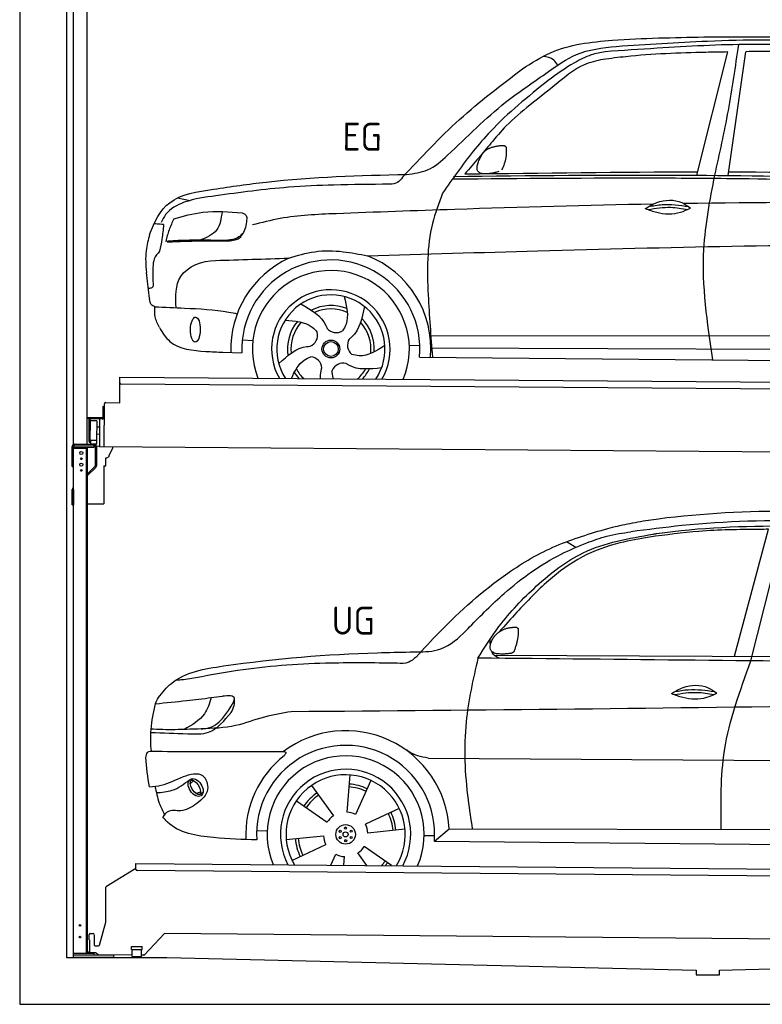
# Model space of a CAD drawing. Header units: millimetres. Extents: x -411 to 6777, y 0 to 7077.
# Tile 1 of 6: x 0 to 3183, y 0 to 4218. Entities that reach past the tile are written whole.
import ezdxf

# ---------------------------------------------------------------- set-up
doc = ezdxf.new("R2010")
doc.units = ezdxf.units.MM
for name, color, linetype, lineweight in [('AM_0', 7, 'Continuous', 50), ('car', 10, 'Continuous', 25), ('Gebäude', 7, 'Continuous', 25), ('Plattform', 7, 'Continuous', 25), ('Ständer hinten', 7, 'Continuous', 25)]:
    doc.layers.add(name, color=color, linetype=linetype, lineweight=lineweight)
doc.styles.get("Standard").update_dxf_attribs({"font": 'ISOCP.SHX'})

# ---------------------------------------------------------------- blocks, each defined once
blk = doc.blocks.new('UG Plattfrom Gl550')
at = {"layer": 'Plattform'}
for p, q in [((498.1, 578.8), (498.2, 597.8)), ((498.2, 597.8), (498.3, 603.8)), ((498.3, 603.8), (5435.1, 560.7)), ((371.8, 506.3), (498.1, 583.5)), ((5429.8, 530.7), (503, 573.7)), ((368.7, 352.3), (369.4, 502.1)), ((342.2, 253.9), (368.7, 352.3)), ((297.4, 276.5), (297.6, 298.5)), ((302.6, 303.5), (314.6, 303.4)), ((319.6, 298.3), (319.2, 255.3)), ((621.4, 302.7), (535.3, 212)), ((5347, 261.5), (621.4, 302.7)), ((297.4, 276.5), (299.7, 276.5)), ((299.7, 276.5), (299.3, 225.5)), ((296.9, 220.5), (297, 225.5)), ((325.2, 220.3), (296.9, 220.5)), ((299.3, 225.5), (297, 225.5)), ((324.2, 250.3), (337.3, 250.2)), ((335.5, 213.3), (328.3, 219.2)), ((481.8, 210.9), (338.6, 212.2)), ((479.6, 234.9), (479.7, 247.9)), ((479.6, 234.9), (524.6, 234.5)), ((479.7, 247.9), (524.7, 247.5)), ((481.8, 204.9), (482.1, 234.9)), ((521.8, 204.6), (522.1, 234.6)), ((524.6, 234.5), (524.7, 247.5)), ((481.8, 204.9), (521.8, 204.6)), ((531.7, 210.5), (521.8, 210.6))]:
    blk.add_line(p, q, dxfattribs=at)
for centre, start, end in [((503.1, 578.7), 179.5, 269.5), ((374.4, 502.1), 121.4261, 179.5), ((302.6, 298.5), 89.5, 179.5), ((314.6, 298.4), 359.5, 89.5), ((324.2, 255.3), 179.5, 269.5), ((337.4, 255.2), 269.5, 344.9258), ((325.1, 215.3), 50.8402, 89.5), ((338.6, 217.2), 230.8402, 269.5), ((531.7, 215.5), 269.5, 316.4902)]:
    blk.add_arc(centre, 5, start, end, dxfattribs=at)
blk = doc.blocks.new('Palette EG Gl550')
at = {"layer": 'Plattform'}
for p, q in [((428.6, 2577), (429.5, 2687)), ((429.5, 2687), (5467.3, 2648)), ((5462.1, 2618), (434.2, 2657)), ((368.6, 2577.5), (428.6, 2577)), ((356.5, 2560.3), (356.1, 2514.3)), ((363.5, 2560.2), (356.5, 2560.3)), ((358.1, 2513.3), (358.5, 2560.3)), ((362.6, 2387.5), (363.6, 2572.5)), ((354.1, 2512.3), (292.8, 2512.8)), ((293.1, 2512.8), (293.1, 2507.8)), ((293.1, 2510.8), (355.1, 2510.3)), ((355.1, 2507.3), (293.1, 2507.8)), ((297.3, 2410.5), (298, 2504.5)), ((302, 2504.5), (301.3, 2410.5)), ((330, 2499.4), (329.3, 2415.2)), ((342.6, 2507.4), (341.7, 2387.7)), ((355.1, 2507.3), (355.1, 2510.3)), ((363.1, 2513.2), (358.1, 2513.3)), ((358.2, 2513.3), (363.1, 2513.2)), ((342.3, 2471.9), (329.8, 2472.3)), ((328.9, 2415), (303.9, 2415)), ((303.9, 2415), (303.9, 2400)), ((328.9, 2415), (303.9, 2415)), ((303.9, 2415), (303.9, 2400)), ((328.9, 2415), (328.9, 2400)), ((328.9, 2415), (328.9, 2400)), ((342.1, 2441.7), (329.5, 2441.8)), ((303.9, 2400), (328.9, 2400)), ((328.9, 2400), (303.9, 2400)), ((5465, 2348), (341.7, 2387.7))]:
    blk.add_line(p, q, dxfattribs=at)
for centre, radius, start, end in [((434.3, 2662), 5, 179.556, 269.556), ((368.6, 2572.5), 5, 89.556, 179.556), ((300, 2504.5), 2, 359.3444, 179.3444), ((302.4, 2500.4), 0.4, 179.3444, 271.7264), ((313.4, 2173.4), 326.8, 87.1681, 91.938), ((329.6, 2499.4), 0.4, 359.3444, 86.9565), ((354.1, 2514.3), 2.01, 269.7445, 359.3674), ((355.1, 2513.3), 3, 269.7663, 359.5554), ((355.1, 2513.3), 6, 269.556, 359.556), ((355.1, 2513.3), 6, 269.5566, 359.5553), ((299.3, 2410.5), 2, 179.3444, 359.3444), ((301.7, 2414.6), 0.4, 86.9623, 179.3444), ((302.7, 2423.3), 8.39, 263.3001, 278.0521), ((328.9, 2415.2), 0.4, 267.6536, 359.3444)]:
    blk.add_arc(centre, radius, start, end, dxfattribs=at)
blk = doc.blocks.new('Car_UG')
at = {"layer": 'car'}
for p, q in [((3049.2, 1522.4), (3188.4, 2067.2)), ((3119.4, 1502.8), (3258.9, 2083.2)), ((2363.9, 1981.2), (2323.3, 2005.3)), ((2018.2, 1516.7), (4071.9, 1528)), ((1686.7, 1072), (1687.1, 1072)), ((1740.1, 1072.2), (3746.7, 1078.5)), ((723.6, 965.3), (734.1, 974.7)), ((1405.7, 996.9), (1393.6, 837)), ((1495.1, 974.6), (1431.3, 827.5)), ((721.8, 952.1), (736.6, 966.1)), ((1240.8, 949.6), (1336.3, 820.8)), ((746.4, 910.7), (765.7, 918.1)), ((761.5, 906.9), (777, 916.6)), ((1176.9, 883.3), (1309.3, 793)), ((1618.4, 855.5), (1474, 786)), ((1643.8, 766.9), (1484.6, 748.6)), ((1770.2, 716.1), (1832.9, 770.4)), ((1832.9, 770.4), (3642.9, 784.6)), ((1008.4, 755), (1053.1, 753.1)), ((1135.4, 716.9), (1294.6, 735.3)), ((1726.3, 740.3), (1771.1, 740.7)), ((1770.2, 716.1), (3701, 717.8)), ((1160.8, 628.4), (1305.2, 697.9)), ((1588.1, 610.3), (1469.9, 690.9)), ((1327.7, 609.9), (1347.9, 656.3)), ((1382.8, 610), (1385.6, 646.8)), ((1482.1, 610.1), (1442.9, 663))]:
    blk.add_line(p, q, dxfattribs=at)
for centre, radius in [((1389.6, 741.9), 41.9), ((1365.7, 754.9), 4.46), ((1388.8, 769.1), 4.46), ((1412.8, 756.2), 4.46), ((1366.4, 727.7), 4.46), ((1389.6, 741.9), 10.7), ((1390.3, 714.8), 4.46), ((1413.5, 729), 4.46)]:
    blk.add_circle(centre, radius, dxfattribs=at)
for centre, radius, start, end in [((1389.8, 742.4), 443.9, 3.6233, 127.5084), ((1389.6, 741.9), 381.5, 356.1115, 184.141), ((1389.6, 741.9), 427.8, 128.5907, 183.5582), ((1389.6, 741.9), 336.7, 337.0019, 203.1531), ((1389.6, 741.9), 279.1, 331.8638, 208.2913), ((1389.6, 741.9), 255.4, 328.9743, 211.1808), ((1389.6, 741.9), 204, 65.3726, 86.5671), ((1389.6, 741.9), 216.3, 65.4485, 86.5251), ((1389.6, 741.9), 216.3, 125.4485, 146.5251), ((1389.6, 741.9), 204, 125.3726, 146.5671), ((1389.6, 741.9), 95.2, 124.034, 147.5844), ((1389.6, 741.9), 95.2, 64.034, 87.5844), ((1389.6, 741.9), 204, 5.3726, 26.5671), ((1389.6, 741.9), 216.3, 5.4485, 26.5251), ((1389.6, 741.9), 95.2, 4.034, 27.5844), ((1389.6, 742), 216.3, 185.4485, 206.5251), ((1389.6, 741.9), 204, 185.3726, 206.5671), ((1389.6, 742), 95.2, 184.034, 207.5844), ((1389.6, 741.9), 95.2, 304.034, 327.5844), ((1389.6, 741.9), 95.2, 244.034, 267.5844), ((1389.6, 741.9), 204, 319.7706, 326.5671), ((1389.6, 741.9), 216.3, 322.4984, 326.5251)]:
    blk.add_arc(centre, radius, start, end, dxfattribs=at)
for centre, major_axis, ratio in [((744.9, 936.4), (23.2, -35.3), 0.641217), ((743.6, 937), (-17.9, 30.2), 0.433194)]:
    blk.add_ellipse(centre, major_axis=major_axis, ratio=ratio, dxfattribs=at)
for points, knots in [([(2673.6, 2101.7), (2688.3, 2103.8), (2892.1, 2133.3), (3240, 2153.3), (3572.3, 2144.1), (3713.5, 2140.2)], [0, 0, 0, 0, 44.363443, 617.827051, 1041.677324, 1041.677324, 1041.677324, 1041.677324]), ([(2499.6, 2064), (2527.6, 2071.1), (2585.2, 2085.6), (2643.6, 2096.2), (2673.6, 2101.7)], [0, 0, 0, 0, 86.602296, 178.13615, 178.13615, 178.13615, 178.13615]), ([(4360.6, 1997.9), (4212.5, 2028.4), (3890.5, 2094.7), (3371.9, 2112.1), (2931.5, 2097.6), (2671.4, 2060.7), (2598.4, 2050.4)], [0, 0, 0, 0, 452.969864, 984.660554, 1551.463157, 1772.575196, 1772.575196, 1772.575196, 1772.575196]), ([(3188.4, 2067.2), (3174.9, 2066.9), (3075.5, 2064.8), (2904.7, 2061.4), (2749, 2038.7), (2678.4, 2028.4)], [666.326512, 666.326512, 666.326512, 666.326512, 706.624571, 964.215873, 1178.205668, 1178.205668, 1178.205668, 1178.205668]), ([(2694.7, 2041.5), (2699.6, 2042.3), (2889.8, 2073.3), (3138.1, 2082), (3380.2, 2085), (3434.7, 2085.7)], [0, 0, 0, 0, 14.958905, 578.066478, 741.647169, 741.647169, 741.647169, 741.647169]), ([(1683.6, 1504.3), (1716, 1540.2), (1835.2, 1672), (2026, 1846.8), (2274, 1995.2), (2424.9, 2041.2), (2499.6, 2064)], [0, 0, 0, 0, 145.246154, 533.109695, 771.486221, 1004.894321, 1004.894321, 1004.894321, 1004.894321]), ([(1948.9, 1503), (1977.4, 1549.1), (2047.5, 1662.6), (2194.7, 1820), (2405.9, 1988.6), (2591.2, 2022.5), (2694.7, 2041.5)], [0, 0, 0, 0, 162.281083, 399.433399, 644.903205, 954.973623, 954.973623, 954.973623, 954.973623]), ([(2678.4, 2028.4), (2636.4, 2020.6), (2538.1, 2002.3), (2386.2, 1948.2), (2241.1, 1837.7), (2130.6, 1720.8), (2063.6, 1644.3), (2038.6, 1615.8)], [0, 0, 0, 0, 128.205286, 300.044117, 477.787268, 668.958491, 782.608096, 782.608096, 782.608096, 782.608096]), ([(2410.1, 2001.1), (2438.7, 2012.2), (2499.5, 2035.7), (2564.1, 2045.3), (2598.4, 2050.4)], [0, 0, 0, 0, 91.476949, 195.154815, 195.154815, 195.154815, 195.154815]), ([(1912.1, 1636.5), (1959.9, 1685.6), (2076.7, 1805.6), (2245.6, 1931.2), (2373.5, 1985.5), (2410.1, 2001.1)], [0, 0, 0, 0, 205.645796, 502.611548, 621.944957, 621.944957, 621.944957, 621.944957]), ([(1657.5, 1526.1), (1663.4, 1526.4), (1702.6, 1528.5), (1788.4, 1525.3), (1864.5, 1585.3), (1903.1, 1626.8), (1912.1, 1636.5)], [0, 0, 0, 0, 17.864769, 117.886459, 248.863247, 288.815655, 288.815655, 288.815655, 288.815655]), ([(581, 1319.9), (598.5, 1341.9), (665.7, 1426.2), (1011.8, 1486.6), (1343.3, 1516.6), (1611.1, 1524.7), (1657.5, 1526.1)], [0, 0, 0, 0, 82.89181, 318.191673, 980.786507, 1119.82356, 1119.82356, 1119.82356, 1119.82356]), ([(2040.1, 1502.9), (2032.7, 1506.7), (2018.7, 1513.7), (2010.9, 1525.5), (2008.3, 1531.9)], [0, 0, 0, 0, 23.95332, 45.454919, 45.454919, 45.454919, 45.454919]), ([(1602.8, 1477.3), (1500.3, 1477.6), (1272, 1478.3), (974.5, 1452.7), (783, 1414.7), (715, 1401.3)], [0, 0, 0, 0, 307.290604, 684.949059, 892.925798, 892.925798, 892.925798, 892.925798]), ([(1683.6, 1504.3), (1673.7, 1495.6), (1651, 1475.4), (1620.2, 1476.6), (1602.8, 1477.3)], [0, 0, 0, 0, 38.143453, 88.165274, 88.165274, 88.165274, 88.165274]), ([(1948.9, 1503), (1929.3, 1412.2), (1886.1, 1212.1), (1900, 963.5), (1925.5, 812.4), (1932.4, 771.2)], [0, 0, 0, 0, 277.646403, 612.029433, 737.577371, 737.577371, 737.577371, 737.577371]), ([(2999.2, 779.6), (2996.6, 893.4), (2990.8, 1141.6), (3074.2, 1376), (3119.4, 1502.8)], [0, 0, 0, 0, 338.772014, 738.643609, 738.643609, 738.643609, 738.643609]), ([(715, 1401.3), (702.8, 1399.4), (682.4, 1396.2), (661.8, 1395), (653.6, 1394.5)], [0, 0, 0, 0, 36.94927, 61.79219, 61.79219, 61.79219, 61.79219]), ([(2780.2, 1359.4), (2796.1, 1369.2), (2842.3, 1397.6), (2920.7, 1401), (2961.8, 1371.5), (2973.8, 1362.9)], [0, 0, 0, 0, 56.386158, 162.852709, 206.792536, 206.792536, 206.792536, 206.792536]), ([(2780.2, 1359.4), (2796.2, 1353.4), (2844.4, 1336.4), (2915.2, 1334.3), (2959.9, 1356.1), (2973.8, 1362.9)], [5.208578, 5.208578, 5.208578, 5.208578, 44.198582, 121.455021, 156.55166, 156.55166, 156.55166, 156.55166]), ([(2791.9, 1355.2), (2824.2, 1360.6), (2880.8, 1370.1), (2937.3, 1361.2), (2961.4, 1356.9)], [0, 0, 0, 0, 73.878693, 129.282646, 129.282646, 129.282646, 129.282646]), ([(2793.8, 1367.6), (2813.3, 1371.6), (2869.7, 1382.1), (2927, 1374.8), (2964.4, 1369.6)], [7.57653, 7.57653, 7.57653, 7.57653, 52.544532, 137.659237, 137.659237, 137.659237, 137.659237]), ([(568.9, 1293.5), (613.6, 1298.3), (693.2, 1306.7), (772.5, 1317.5), (807.3, 1322.2)], [0, 0, 0, 0, 134.722083, 240.148268, 240.148268, 240.148268, 240.148268]), ([(568.9, 1293.5), (569, 1293.9), (571, 1303.4), (576.1, 1311.8), (581, 1319.9)], [0, 0, 0, 0, 1.13726, 29.051294, 29.051294, 29.051294, 29.051294]), ([(807.3, 1322.2), (800.1, 1297.4), (782.2, 1236.2), (725.9, 1203.7), (692.4, 1184.4)], [0, 0, 0, 0, 75.006289, 185.501988, 185.501988, 185.501988, 185.501988]), ([(905, 1306), (906.1, 1310.7), (911.9, 1334), (880.5, 1330.9), (855.5, 1328.4)], [0, 0, 0, 0, 13.096912, 65.411115, 65.411115, 65.411115, 65.411115]), ([(893.3, 1258.9), (898.7, 1268.9), (909.3, 1288.1), (908.2, 1310.1), (907.7, 1320.6)], [0, 0, 0, 0, 33.373471, 64.521028, 64.521028, 64.521028, 64.521028]), ([(4890.6, 1288.6), (4777.2, 1299.9), (4524.7, 1325.1), (4086.9, 1331.2), (2954.4, 1298.1), (1961.1, 1279.8), (1151.4, 1264.8)], [0, 0, 0, 0, 341.879851, 760.963773, 1312.001547, 3741.308129, 3741.308129, 3741.308129, 3741.308129]), ([(553.4, 1089.4), (549.9, 1120.8), (547.7, 1189.3), (561.5, 1256.9), (568.9, 1293.5)], [233.087768, 233.087768, 233.087768, 233.087768, 327.386109, 438.943239, 438.943239, 438.943239, 438.943239]), ([(766.1, 1187.6), (775.3, 1188.3), (838.7, 1193.2), (874.5, 1254), (905, 1306)], [0, 0, 0, 0, 27.186628, 187.736759, 187.736759, 187.736759, 187.736759]), ([(550.5, 1170.6), (602.3, 1169.1), (683.6, 1166.7), (816, 1163.2), (864.7, 1223.5), (893.3, 1258.9)], [0, 0, 0, 0, 158.046902, 247.919639, 375.430208, 375.430208, 375.430208, 375.430208]), ([(1151.4, 1264.8), (1112.9, 1258.3), (1031.9, 1244.5), (908.8, 1194.3), (815.8, 1189.9), (766.1, 1187.6)], [0, 0, 0, 0, 117.033337, 246.052945, 394.183881, 394.183881, 394.183881, 394.183881]), ([(766.1, 1187.6), (733.2, 1186.1), (665.1, 1182.9), (593.3, 1181.8), (554.8, 1185), (551.4, 1185.2)], [0, 0, 0, 0, 98.913306, 204.443634, 214.852043, 214.852043, 214.852043, 214.852043]), ([(1740.1, 1072.2), (1724.8, 1074.7), (1686.2, 1081), (1652.7, 1101.6), (1632.5, 1114.1)], [0, 0, 0, 0, 45.939522, 116.435962, 116.435962, 116.435962, 116.435962]), ([(530.6, 1062.9), (531.2, 1071), (532, 1081.5), (543.6, 1089.6), (549.7, 1089.5), (553.4, 1089.4)], [0, 0, 0, 0, 22.369619, 29.273836, 40.160281, 40.160281, 40.160281, 40.160281]), ([(553.4, 1089.4), (615.4, 1090), (826.6, 1091.9), (1037.8, 1093.8), (1119.5, 1094.5)], [24.694283, 24.694283, 24.694283, 24.694283, 210.588534, 658.29544, 658.29544, 658.29544, 658.29544]), ([(1119.5, 1094.5), (1123.9, 1094), (1135.3, 1092.6), (1127.5, 1082.5), (1122.8, 1076.3)], [0, 0, 0, 0, 10.752795, 27.576977, 27.576977, 27.576977, 27.576977]), ([(547.6, 937.7), (564.6, 939.3), (615.7, 944.2), (679.2, 981.7), (778.3, 1010.2), (809.5, 918), (771.3, 885.5), (750.3, 867.6)], [0, 0, 0, 0, 50.161126, 151.683964, 234.294042, 296.871295, 373.222701, 373.222701, 373.222701, 373.222701]), ([(570.5, 940.1), (575.7, 915.7), (584.8, 873.3), (604.1, 834.6), (612.3, 818.2)], [0, 0, 0, 0, 74.615031, 129.277415, 129.277415, 129.277415, 129.277415]), ([(576.5, 912.7), (599.7, 914.5), (652.2, 918.4), (694.4, 950.6), (718, 968.6)], [0, 0, 0, 0, 68.191309, 155.020743, 155.020743, 155.020743, 155.020743]), ([(750.3, 867.6), (729, 853), (691.8, 827.7), (629.6, 843), (612, 818.1), (605.8, 809.3)], [0, 0, 0, 0, 75.158891, 131.059011, 161.208919, 161.208919, 161.208919, 161.208919]), ([(1009.1, 714.4), (948.8, 715.2), (819.4, 718.6), (662.4, 741.7), (611.9, 801), (605.8, 809.3)], [46.114962, 46.114962, 46.114962, 46.114962, 230.839937, 438.448503, 469.89769, 469.89769, 469.89769, 469.89769])]:
    blk.add_open_spline(points, degree=3, knots=knots, dxfattribs=at)
for points, degree in [([(2012.7, 1587.1), (2028.9, 1617.5), (2071.5, 1632)], 2), ([(2071.5, 1632), (2100.1, 1638), (2113, 1636.9)], 2), ([(2103.7, 1532.7), (2124.6, 1585.9), (2121.6, 1630.8)], 2), ([(2113, 1636.9), (2119.1, 1630.9), (2121.6, 1630.8)], 2), ([(2001.9, 1560.2), (2001.1, 1568), (2000.7, 1576.3), (2000.3, 1584.5)], 3), ([(2090.2, 1524.9), (1968.2, 1505.1), (2012.7, 1587.1)], 2), ([(2090.2, 1524.9), (2096.2, 1526.7), (2103.7, 1532.7)], 2), ([(3811.9, 1502.7), (3190.9, 1502.8), (2569.9, 1502.9), (1948.9, 1503)], 3), ([(807.3, 1322.2), (823.4, 1324.3), (839.4, 1326.3), (855.5, 1328.4)], 3), ([(547.6, 937.7), (537.8, 978.4), (533.7, 1020.6), (530.6, 1062.9)], 3)]:
    blk.add_open_spline(points, degree=degree, dxfattribs=at)
blk = doc.blocks.new('Car_EG')
at = {"layer": 'car'}
for p, q in [((2874.8, 3574.3), (3003.3, 4103.2)), ((3008.7, 3574.3), (3080.2, 4104.9)), ((649.7, 3459.4), (704.3, 3449.4)), ((532.8, 3028.2), (519.3, 3139.3)), ((1739.7, 2879.3), (3605, 2890.6)), ((932.3, 2853.9), (977.3, 2851.1)), ((1647.9, 2836.5), (1693.1, 2836.2)), ((1741, 2825.9), (3599, 2833.6)), ((849.4, 2800.1), (931.1, 2797.9)), ((1692.2, 2785.9), (3649.4, 2782.3))]:
    blk.add_line(p, q, dxfattribs=at)
for radius in [38.2, 31.6]:
    blk.add_circle((1312.1, 2817.5), radius, dxfattribs=at)
for centre, radius, start, end in [((1312, 2817.4), 429, 355.78, 69.0419), ((1312, 2817.4), 429, 115.3257, 182.2892), ((1312.1, 2817.5), 381.5, 355.2633, 182.9357), ((1312, 2817.4), 336.4, 337.7896, 202.2104), ((1312, 2817.4), 254, 329.958, 210.042), ((1312.1, 2817.5), 231.9, 326.7412, 213.2588), ((1312.1, 2817.5), 186.2, 69.0353, 117.173), ((1312.1, 2817.5), 171.5, 66.3622, 114.5079), ((1312.1, 2817.5), 186.2, 141.0346, 189.1631), ((1312.1, 2817.5), 171.5, 138.3625, 186.4977), ((1312.1, 2817.5), 171.5, 354.349, 42.5022), ((1312.1, 2817.5), 186.2, 357.0232, 45.1683), ((1202.2, 2876.3), 52.3, 293.4441, 13.2029), ((1334.1, 2940.1), 52.3, 221.4441, 301.2029), ((1435.5, 2834.4), 52.3, 149.4441, 229.2029), ((1222.1, 2731.2), 52.3, 5.4441, 85.2029), ((1366.3, 2705.2), 52.3, 77.4441, 157.2029), ((1312.1, 2817.5), 186.2, 213.0221, 223.0725), ((1312.1, 2817.5), 171.5, 210.3494, 227.8612), ((1312.1, 2817.5), 171.5, 312.1388, 330.4884), ((1312.1, 2817.5), 186.2, 316.9275, 333.1555)]:
    blk.add_arc(centre, radius, start, end, dxfattribs=at)
blk.add_ellipse((730.7, 2896.1), major_axis=(-0.6, -53.8), ratio=0.38902, dxfattribs=at)
for points, knots in [([(2124.3, 4024.1), (2163.2, 4049.7), (2278.1, 4125.3), (2551.1, 4157.8), (2770.3, 4163.3), (2899.9, 4166.6)], [0, 0, 0, 0, 138.416977, 409.239574, 800.634472, 800.634472, 800.634472, 800.634472]), ([(3390.4, 4132.7), (3293.7, 4135.1), (3063.4, 4140.8), (2759, 4121.2), (2551.5, 4105.9), (2477.4, 4100.4)], [0, 0, 0, 0, 289.925788, 691.034976, 914.075582, 914.075582, 914.075582, 914.075582]), ([(2525.3, 4123.5), (2655.3, 4133.3), (2948.3, 4155.4), (3421.3, 4161.7), (3823.2, 4133.3), (4067, 4117.8), (4124.7, 4111)], [0, 0, 0, 0, 391.04113, 881.651907, 1416.366113, 1602.404452, 1602.404452, 1602.404452, 1602.404452]), ([(2899.9, 4166.6), (3161.1, 4170.3), (3627.5, 4176.8), (4092.4, 4139.6), (4297, 4123.3)], [0, 0, 0, 0, 783.131876, 1398.451598, 1398.451598, 1398.451598, 1398.451598]), ([(2951.9, 3574.3), (2971.7, 3666.8), (3011.4, 3852.5), (3036.9, 4040.7), (3049.7, 4135.3)], [0, 0, 0, 0, 283.470666, 569.579509, 569.579509, 569.579509, 569.579509]), ([(1630.7, 3568), (1661.9, 3572), (1728.9, 3580.6), (1865.2, 3704.8), (2017.5, 3864.9), (2212.3, 3994.9), (2359.8, 4104.2), (2466.2, 4116.6), (2525.3, 4123.5)], [0, 0, 0, 0, 92.088496, 198.244431, 535.20583, 761.03899, 900.746615, 1075.694159, 1075.694159, 1075.694159, 1075.694159]), ([(2477.4, 4100.4), (2457.4, 4096.3), (2411.2, 4086.9), (2328.7, 4044.1), (2270.8, 4001.9), (2234.5, 3975.3)], [0, 0, 0, 0, 61.035564, 140.794883, 275.952712, 275.952712, 275.952712, 275.952712]), ([(3003.3, 4103.2), (2972.1, 4102.4), (2826.4, 4098.6), (2647.6, 4091), (2501.5, 4071.5), (2468.9, 4067.2)], [197.256536, 197.256536, 197.256536, 197.256536, 291.063452, 634.28515, 733.122134, 733.122134, 733.122134, 733.122134]), ([(2468.9, 4067.2), (2440.5, 4060.6), (2372, 4044.7), (2273.6, 3963.3), (2199.3, 3903.4), (2156.5, 3868.9)], [0, 0, 0, 0, 86.597787, 208.561469, 374.433345, 374.433345, 374.433345, 374.433345]), ([(2275.3, 4041.3), (2269.8, 4049.3), (2255.1, 4070.9), (2228.5, 4075.3), (2211.7, 4078.1)], [0, 0, 0, 0, 27.928882, 76.157533, 76.157533, 76.157533, 76.157533]), ([(1613.3, 3555.6), (1692, 3641.3), (1848.9, 3812.2), (2032.8, 3953.6), (2124.3, 4024.1)], [0, 0, 0, 0, 348.504368, 694.469057, 694.469057, 694.469057, 694.469057]), ([(2234.5, 3975.3), (2148.8, 3905.2), (2005.1, 3787.8), (1869.4, 3610.9), (1806.3, 3519), (1785.4, 3488.5)], [0, 0, 0, 0, 330.81645, 554.406323, 665.421108, 665.421108, 665.421108, 665.421108]), ([(2156.5, 3868.9), (2122.1, 3840.1), (2062.2, 3789.8), (1994.5, 3709.1), (1937.4, 3638.7), (1900.2, 3594.9), (1880.6, 3571.8)], [0, 0, 0, 0, 134.354018, 233.932561, 315.374508, 406.281998, 406.281998, 406.281998, 406.281998]), ([(803.9, 3498.3), (878.9, 3509.9), (1152.6, 3552.3), (1429.5, 3562.2), (1630.7, 3568)], [0, 0, 0, 0, 227.568723, 830.29912, 830.29912, 830.29912, 830.29912]), ([(1613.3, 3555.6), (1607, 3546.8), (1593.6, 3528), (1570.3, 3526.2), (1557.9, 3525.3)], [0, 0, 0, 0, 30.757615, 66.116724, 66.116724, 66.116724, 66.116724]), ([(1827.9, 3550), (2121.9, 3554.9), (2545.4, 3561.9), (3367.7, 3562), (3895.8, 3550.9), (4294.4, 3542.6)], [0, 0, 0, 0, 882.102268, 1270.770708, 2466.750946, 2466.750946, 2466.750946, 2466.750946]), ([(1831.6, 3561.2), (2160.2, 3567.2), (3012.1, 3582.6), (3864, 3565), (4387.3, 3554.1)], [0, 0, 0, 0, 985.739727, 2555.887054, 2555.887054, 2555.887054, 2555.887054]), ([(2949, 2783.6), (2924.4, 2941.9), (2883.2, 3206.6), (2932.2, 3468.9), (2951.9, 3574.3)], [0, 0, 0, 0, 475.917648, 795.663342, 795.663342, 795.663342, 795.663342]), ([(1557.9, 3525.3), (1478.6, 3524), (1334.1, 3521.6), (1085.3, 3509.2), (917.4, 3484.8), (813.9, 3469.8)], [0, 0, 0, 0, 238.01557, 433.396453, 746.784674, 746.784674, 746.784674, 746.784674]), ([(531.2, 3301.6), (551.3, 3357.2), (605.2, 3466.9), (734, 3487.3), (803.9, 3498.3)], [67.561551, 67.561551, 67.561551, 67.561551, 233.573658, 430.399521, 430.399521, 430.399521, 430.399521]), ([(813.9, 3469.8), (768.5, 3463.7), (691.6, 3453.3), (606, 3406.3), (585.8, 3365.7), (580, 3353.9)], [0, 0, 0, 0, 137.99626, 233.728897, 272.771125, 272.771125, 272.771125, 272.771125]), ([(1785.4, 3488.5), (1769.7, 3445.5), (1719, 3306.3), (1722.9, 3064.4), (1740, 2874.5), (1748, 2785.8)], [0, 0, 0, 0, 136.633435, 442.372192, 710.487643, 710.487643, 710.487643, 710.487643]), ([(2654.9, 3429.7), (2670.9, 3439.6), (2717, 3467.9), (2795.5, 3471.4), (2836.6, 3441.9), (2848.6, 3433.3)], [0, 0, 0, 0, 56.386158, 162.852709, 206.792536, 206.792536, 206.792536, 206.792536]), ([(2688.4, 3448.9), (2404.9, 3441.5), (1951.8, 3425.3), (1499.1, 3405), (1329.5, 3397.4)], [1993.331731, 1993.331731, 1993.331731, 1993.331731, 2843.912796, 3352.993084, 3352.993084, 3352.993084, 3352.993084]), ([(2654.9, 3429.7), (2671, 3423.8), (2719.1, 3406.8), (2790, 3404.7), (2834.6, 3426.5), (2848.6, 3433.3)], [5.208578, 5.208578, 5.208578, 5.208578, 44.198582, 121.455021, 156.55166, 156.55166, 156.55166, 156.55166]), ([(2666.6, 3425.6), (2699, 3431), (2755.6, 3440.4), (2812, 3431.6), (2836.2, 3427.3)], [0, 0, 0, 0, 73.878693, 129.282646, 129.282646, 129.282646, 129.282646]), ([(2668.5, 3438), (2688, 3441.9), (2744.4, 3452.5), (2801.7, 3445.2), (2839.2, 3440)], [7.57653, 7.57653, 7.57653, 7.57653, 52.544532, 137.659237, 137.659237, 137.659237, 137.659237]), ([(634.3, 3370.6), (675.7, 3382), (771.5, 3408.6), (870.9, 3402), (927.4, 3398.2)], [0, 0, 0, 0, 128.068451, 296.209187, 296.209187, 296.209187, 296.209187]), ([(841, 3402.6), (837.4, 3373.2), (830.1, 3314.5), (775.8, 3291), (748.7, 3279.2)], [0, 0, 0, 0, 82.469489, 164.871029, 164.871029, 164.871029, 164.871029]), ([(927.4, 3398.2), (934.6, 3395.1), (948.5, 3389.1), (947.3, 3374.2), (946.7, 3367.2)], [0, 0, 0, 0, 21.276303, 40.575349, 40.575349, 40.575349, 40.575349]), ([(1329.5, 3397.4), (1249.2, 3393.4), (1128.1, 3387.4), (1011, 3356.6), (971.6, 3346.2)], [0, 0, 0, 0, 240.25843, 362.37059, 362.37059, 362.37059, 362.37059]), ([(590.5, 3345.2), (581.4, 3346), (567.8, 3347.1), (554.2, 3347.4), (549.7, 3347.5)], [0, 0, 0, 0, 27.361498, 40.86311, 40.86311, 40.86311, 40.86311]), ([(590.5, 3345.2), (588.9, 3324.3), (586, 3285.8), (578.2, 3248.1), (574.6, 3230.9)], [0, 0, 0, 0, 62.962155, 115.550095, 115.550095, 115.550095, 115.550095]), ([(634.3, 3370.6), (627.4, 3354.6), (613.8, 3323), (604.8, 3289.8), (600.4, 3273.3)], [0, 0, 0, 0, 52.081574, 103.113227, 103.113227, 103.113227, 103.113227]), ([(946.7, 3367.2), (944, 3345.6), (940.1, 3314.6), (904.1, 3286), (861.3, 3278.4), (828.1, 3278.8), (809, 3279)], [0, 0, 0, 0, 61.688141, 88.915796, 131.377114, 188.888446, 188.888446, 188.888446, 188.888446]), ([(531.2, 3301.6), (525.3, 3278.7), (511.5, 3225.4), (515.7, 3170.6), (519.3, 3139.3)], [0, 0, 0, 0, 70.489124, 164.038385, 164.038385, 164.038385, 164.038385]), ([(928.7, 3308.1), (924.8, 3300.6), (917.6, 3286.9), (898.4, 3280.7), (882.1, 3277.1), (867, 3276.2), (856.3, 3275.7), (851.4, 3275.4)], [0, 0, 0, 0, 24.299806, 44.374389, 57.433548, 74.613131, 89.537932, 89.537932, 89.537932, 89.537932]), ([(809, 3279), (768.4, 3279.3), (698.7, 3279.8), (629.3, 3275.2), (600.4, 3273.3)], [0, 0, 0, 0, 121.811128, 208.751004, 208.751004, 208.751004, 208.751004]), ([(628.8, 3270.6), (625.3, 3270.4), (618.2, 3270), (611.1, 3269.5), (607.5, 3269.2)], [0, 0, 0, 0, 10.705348, 21.344027, 21.344027, 21.344027, 21.344027]), ([(851.4, 3275.4), (827.2, 3275.2), (777.5, 3274.7), (714.6, 3274.6), (664.7, 3272.2), (640.1, 3271.1), (628.8, 3270.6)], [0, 0, 0, 0, 72.676028, 148.847009, 188.713602, 222.633888, 222.633888, 222.633888, 222.633888]), ([(1465.5, 3218.1), (1708.9, 3227.3), (2506.8, 3256.9), (3506, 3289.1), (4261.9, 3281.5), (4462.8, 3279.4)], [651.356687, 651.356687, 651.356687, 651.356687, 1382.168851, 3046.715693, 3649.598352, 3649.598352, 3649.598352, 3649.598352]), ([(574.6, 3230.9), (565.7, 3220.5), (548.7, 3200.6), (547.3, 3174.5), (546.7, 3162.1)], [0, 0, 0, 0, 39.820875, 76.149862, 76.149862, 76.149862, 76.149862]), ([(1128.5, 3205.2), (1165.2, 3216.7), (1240.8, 3240.4), (1356.5, 3238.7), (1431, 3224.6), (1465.5, 3218.1)], [0, 0, 0, 0, 114.625588, 236.419766, 341.954275, 341.954275, 341.954275, 341.954275]), ([(647.2, 2989.3), (645, 3037.9), (640.1, 3145.8), (759.8, 3193.2), (814.6, 3193.1)], [0, 0, 0, 0, 134.846457, 299.405554, 299.405554, 299.405554, 299.405554]), ([(546.7, 3162.1), (545.9, 3143.7), (544.7, 3116.9), (550.2, 3071.5), (533.6, 3071.2), (527.6, 3071.1)], [0, 0, 0, 0, 60.515449, 88.47232, 104.289332, 104.289332, 104.289332, 104.289332]), ([(1367.4, 3042.7), (1377.8, 3000.9), (1391.1, 2947.5), (1367.5, 2904.5), (1361.2, 2895.4)], [0, 0, 0, 0, 119.179133, 152.546972, 152.546972, 152.546972, 152.546972]), ([(556.5, 2992.8), (550.3, 2995.5), (536.4, 3001.5), (534.4, 3016.7), (533.2, 3025.1)], [0, 0, 0, 0, 19.140318, 42.478009, 42.478009, 42.478009, 42.478009]), ([(1182.4, 3009.8), (1226.6, 2984.6), (1275.4, 2956.8), (1293.4, 2910), (1294.9, 2905.5)], [0, 0, 0, 0, 140.862207, 155.3883, 155.3883, 155.3883, 155.3883]), ([(1454.9, 3000.1), (1444.6, 2950.3), (1433.2, 2895.3), (1394.3, 2863.7), (1390.5, 2860.9)], [0, 0, 0, 0, 140.862207, 155.444261, 155.444261, 155.444261, 155.444261]), ([(576.2, 2903.6), (568.6, 2918.5), (554.2, 2946.7), (555.8, 2978.1), (556.5, 2992.8)], [0, 0, 0, 0, 49.34423, 92.772447, 92.772447, 92.772447, 92.772447]), ([(556.5, 2992.8), (598.7, 2991.2), (704.4, 2987.1), (823, 2982.4), (897.4, 2968.2), (909.5, 2965.7)], [0, 0, 0, 0, 126.842835, 317.453829, 354.349286, 354.349286, 354.349286, 354.349286]), ([(1114.9, 2939.6), (1157.8, 2936.7), (1212.8, 2932.8), (1246.4, 2897), (1253.1, 2888.2)], [0, 0, 0, 0, 119.179133, 152.627431, 152.627431, 152.627431, 152.627431]), ([(576.2, 2903.6), (589.9, 2881.9), (632.9, 2813.9), (748.9, 2803.7), (825.3, 2800.9), (849.4, 2800.1)], [0, 0, 0, 0, 74.559643, 234.06367, 307.600106, 307.600106, 307.600106, 307.600106]), ([(1089.1, 2753.6), (1126.7, 2787.8), (1168.2, 2825.6), (1218.3, 2828.4), (1223, 2828.4)], [0, 0, 0, 0, 140.862207, 155.442461, 155.442461, 155.442461, 155.442461]), ([(1543.4, 2834.4), (1507.5, 2810.9), (1462, 2781), (1412, 2792.4), (1401.4, 2794.8)], [0, 0, 0, 0, 119.179133, 151.2485, 151.2485, 151.2485, 151.2485]), ([(1144.1, 2690.3), (1157.6, 2722.1), (1178.2, 2761.8), (1216.1, 2779.6), (1226.5, 2783.3)], [22.572369, 22.572369, 22.572369, 22.572369, 119.179133, 152.616634, 152.616634, 152.616634, 152.616634]), ([(1530, 2738), (1479.4, 2732.4), (1423.6, 2726.2), (1381.4, 2753.5), (1377.6, 2756.3)], [0, 0, 0, 0, 140.862207, 155.53262, 155.53262, 155.53262, 155.53262]), ([(1269.1, 2690.3), (1268.1, 2701.1), (1268.7, 2716.5), (1272.7, 2731.7), (1274.2, 2736.2)], [106.941313, 106.941313, 106.941313, 106.941313, 140.862207, 155.531654, 155.531654, 155.531654, 155.531654]), ([(1323.8, 2690.3), (1323.4, 2691.4), (1320.2, 2702.6), (1319.1, 2714.7), (1318.1, 2725.5)], [115.456701, 115.456701, 115.456701, 115.456701, 119.179133, 151.284708, 151.284708, 151.284708, 151.284708])]:
    blk.add_open_spline(points, degree=3, knots=knots, dxfattribs=at)
for points, degree in [([(3200.5, 4107.3), (3160.4, 4106.6), (3120.3, 4105.8), (3080.2, 4104.9)], 3), ([(1948.3, 3645.6), (1961.5, 3679.7), (2007.1, 3690.5)], 2), ([(2007.1, 3690.5), (2035.8, 3696.5), (2048.7, 3695.4)], 2), ([(2039.3, 3591.2), (2064.2, 3642.4), (2057.2, 3689.3)], 2), ([(2048.7, 3695.4), (2054.8, 3689.4), (2057.2, 3689.3)], 2), ([(2025.8, 3583.4), (1894.1, 3544.2), (1948.3, 3645.6)], 2), ([(1880.6, 3571.8), (2213.2, 3578.8), (2545.7, 3585.7), (2878.3, 3588.7)], 3), ([(3010.8, 3589.7), (3321.1, 3591.5), (3631.5, 3589.6), (3941.8, 3585.3)], 3), ([(3766.3, 3462), (3450.8, 3463.3), (3135.2, 3459.5), (2819.7, 3452.2)], 3), ([(814.6, 3193.1), (919.3, 3197.2), (1023.9, 3201.2), (1128.5, 3205.2)], 3), ([(532.8, 3028.2), (532.9, 3027.1), (533.1, 3026.1), (533.2, 3025.1)], 3), ([(1000.3, 2943.9), (1000.3, 2943.9), (1000.3, 2943.9), (1000.4, 2943.9)], 3)]:
    blk.add_open_spline(points, degree=degree, dxfattribs=at)
blk.add_text('EG', height=120).set_placement((1354.9, 3668))
blk = doc.blocks.new('Ständer hinten')
at = {"layer": 'Ständer hinten'}
for p, q in [((229.9, 5412), (229.9, 2398.6)), ((229.9, 5412), (289.9, 5412)), ((289.9, 2400), (289.9, 5412)), ((289.9, 5292), (312.9, 5292)), ((312.9, 5292), (312.9, 5190.7)), ((312.9, 5100.8), (312.9, 4940.8)), ((289.9, 4792), (297.5, 4792)), ((230, 2390), (230, 2387)), ((230, 2387), (318.9, 2387)), ((318.9, 2395), (235, 2395)), ((318.9, 2395), (318.9, 2387))]:
    blk.add_line(p, q, dxfattribs=at)
blk = doc.blocks.new('Ständer_hinten_GT220')
at = {"layer": 'Ständer hinten'}
for p, q in [((225, 2304), (225, 2390)), ((230, 200), (230, 2390)), ((319, 2387), (230, 2387)), ((230, 2382), (290, 2382)), ((235, 2400), (319, 2400)), ((319, 2395), (235, 2395)), ((285, 2382), (285, 218)), ((290, 218), (290, 2387)), ((319, 2387), (319, 2395)), ((324, 2390), (324, 2307.2)), ((329, 2390), (328.9, 2307.1)), ((341.8, 2389.5), (329, 2390.6)), ((341.8, 2387.7), (341.8, 2389.5)), ((399.8, 2387.2), (341.8, 2387.7)), ((383, 2351.9), (399.7, 2382.7)), ((399.7, 2382.7), (399.8, 2387.2)), ((369, 2307), (369, 2340.5)), ((369, 2340.5), (374, 2340.5)), ((374, 2340.5), (382.9, 2347.4)), ((382.9, 2347.4), (383, 2347.8)), ((383, 2347.8), (383, 2351.9)), ((225, 2304), (230, 2304)), ((290, 2272.1), (322.5, 2303.6)), ((325.9, 2300), (290, 2265.2)), ((360, 2306.3), (369, 2307)), ((360, 2306.3), (360, 2144)), ((230, 2204.9), (225, 2204.9)), ((225, 2140), (225, 2204.9)), ((228.1, 2212.1), (230, 2214)), ((230, 2204.9), (230, 2140)), ((225, 2140), (230, 2140)), ((290, 2144), (360, 2144)), ((319, 218), (230, 218)), ((319, 210), (319, 218)), ((404, 210), (230, 210)), ((404, 200), (230, 200)), ((404, 200), (404, 210))]:
    blk.add_line(p, q, dxfattribs=at)
for centre, radius in [((264, 2362), 6.5), ((264, 2337), 3.7), ((264, 2312), 6.5), ((264, 2287), 3.7), ((258.6, 338), 3.7), ((258.6, 288), 3.7)]:
    blk.add_circle(centre, radius, dxfattribs=at)
for centre, radius, start, end in [((235, 2390), 10, 90, 180), ((235, 2390), 5, 90, 180), ((319, 2390), 10, 0.0086, 89.9915), ((319, 2390), 5, 0, 90), ((319, 2307.2), 5, 314.0428, 0), ((318.9, 2307.1), 10, 314.1186, 0), ((235, 2204.9), 10, 134.1186, 180)]:
    blk.add_arc(centre, radius, start, end, dxfattribs=at)
blk = doc.blocks.new('Gebäude_390_GT220')
for p, q in [((7737.8, 6363), (7737.8, -137.5)), ((7937.8, 6162.5), (7937.8, 62.5)), ((7937.8, 62.5), (8368, 62.5)), ((8368, 62.5), (10637.8, 8.5)), ((10737.8, 8.5), (12969.5, 62.5)), ((10637.8, 8.5), (10637.8, -11.5)), ((10737.8, -11.5), (10737.8, 8.5)), ((10637.8, -11.5), (10737.8, -11.5)), ((7737.8, -137.5), (13637.8, -137.5))]:
    blk.add_line(p, q)

msp = doc.modelspace()

# ---------------------------------------------------------------- block references
at = {"layer": 'AM_0'}
for name, rotation in [('Car_EG', 359.5559561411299), ('Car_UG', 359.4224719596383)]:
    msp.add_blockref(name, (0, 0), dxfattribs=dict(at, rotation=rotation))
at = {"layer": 'Gebäude'}
msp.add_blockref('Gebäude_390_GT220', (-7737.85, 137.54), dxfattribs=at)
at = {"layer": 'Plattform'}
for name in ['Palette EG Gl550', 'UG Plattfrom Gl550']:
    msp.add_blockref(name, (0, 0), dxfattribs=at)
at = {"layer": 'Ständer hinten'}
for name in ['Ständer hinten', 'Ständer_hinten_GT220']:
    msp.add_blockref(name, (0, 0), dxfattribs=at)

# ---------------------------------------------------------------- texts
msp.add_text('UG', height=120).set_placement((1337.66, 1583.58))

doc.saveas('drawing.dxf')
